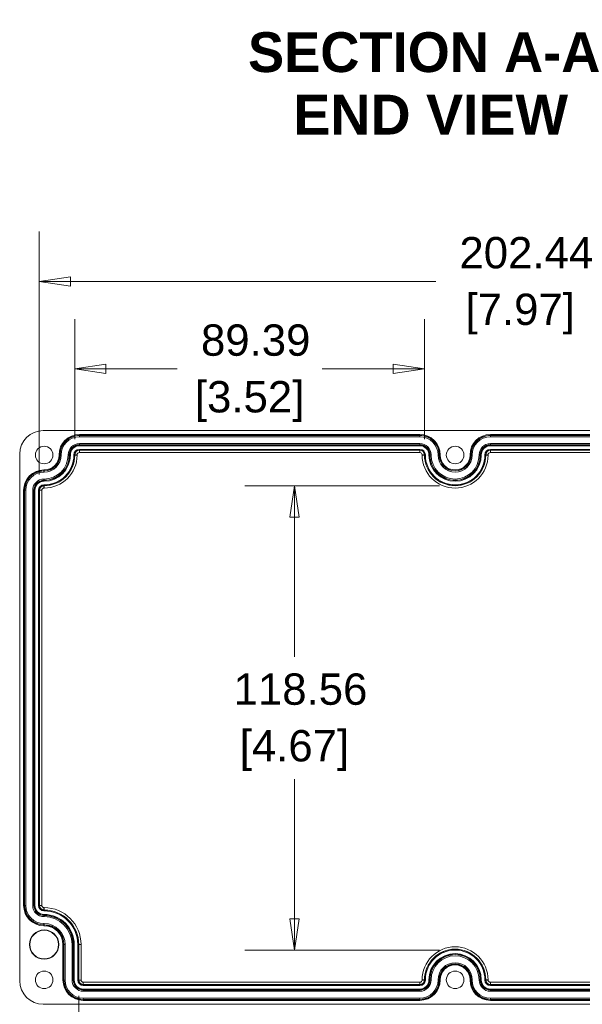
# Model space of a CAD drawing. Header units: millimetres. Extents: x 23 to 1094, y 23 to 840.
# Tile 19 of 44: x 449 to 592, y 325 to 577. Entities that reach past the tile are written whole.
import ezdxf

# ---------------------------------------------------------------- set-up
doc = ezdxf.new("R2010")
doc.units = ezdxf.units.MM
doc.header["$LTSCALE"] = 4
for name, color, linetype, lineweight in [('Dimension (ANSI)', 7, 'Continuous', 9), ('Symbol (ANSI)', 7, 'Continuous', 9), ('Visible (ANSI)', 7, 'Continuous', 9), ('Visible Narrow (ANSI)', 7, 'Continuous', 9)]:
    doc.layers.add(name, color=color, linetype=linetype, lineweight=lineweight)
doc.styles.add('Label Text (ANSI)', font='arialbd.ttf')
doc.styles.add('Note Text (ANSI)', font='arial.ttf')
doc.dimstyles.new('Default - mm (ANSI)', dxfattribs={"dimscale": 4, "dimtxt": 2, "dimasz": 2, "dimexe": 3.175, "dimexo": 1, "dimgap": 0.8, "dimtad": 0, "dimtih": 1, "dimtoh": 1, "dimrnd": 1e-08, "dimzin": 4, "dimdsep": 46, "dimtxsty": 'Note Text (ANSI)', "dimblk": 'Filled-1', "dimcen": 0.09, "dimdle": 10, "dimclrd": 256, "dimclre": 256, "dimclrt": 256, "dimadec": 1, "dimazin": 0, "dimtfac": 1.524, "dimtofl": 0, "dimtmove": 0, "dimatfit": 3, "dimfxl": 1, "dimtolj": 1, "dimtzin": 0, "dimlwd": -1, "dimlwe": -1, "dimarcsym": 0})

# ---------------------------------------------------------------- blocks, each defined once
blk = doc.blocks.new('Filled-1')
at = {"color": 0}
for p, q in [((0, 0), (-1, 0.15)), ((-1, 0.15), (-1, -0.15)), ((-1, 0), (0, 0)), ((-1, -0.15), (0, 0))]:
    blk.add_line(p, q, dxfattribs=at)
at = {"color": 0, "flags": 128}
blk.add_lwpolyline([(-1, -0.15), (0, 0), (-1, 0.15), (-1, -0.15)], dxfattribs=at)
at = {"color": 0}
blk.add_solid([(-1, -0.15), (0, 0), (-1, 0.15), (-1, -0.15)], dxfattribs=at)
blk = doc.blocks.new('*D20')
at = {"layer": 'Defpoints', "color": 0, "transparency": 16777216}
for p in [(463.6, 331.44), (656.97, 331.44), (656.97, 303.56)]:
    blk.add_point(p, dxfattribs=at)
at = {"layer": 'Dimension (ANSI)', "transparency": 16777216}
for p, q in [((463.6, 327.44), (463.6, 290.86)), ((656.97, 327.44), (656.97, 290.86)), ((471.6, 303.56), (538.7, 303.56)), ((648.97, 303.56), (581.87, 303.56))]:
    blk.add_line(p, q, dxfattribs=at)
at = {"layer": 'Dimension (ANSI)', "transparency": 16777216, "xscale": 8, "yscale": 8, "zscale": 8, "rotation": 180}
blk.add_blockref('Filled-1', (463.6, 303.56), dxfattribs=at)
at = {"layer": 'Dimension (ANSI)', "transparency": 16777216, "xscale": 8, "yscale": 8, "zscale": 8}
blk.add_blockref('Filled-1', (656.97, 303.56), dxfattribs=at)
at = {"layer": 'Dimension (ANSI)', "transparency": 16777216, "char_height": 8, "attachment_point": 5, "style": 'Note Text (ANSI)'}
for s, insert in [('\\A1; 193.36', (560.29, 310.84)), ('\\A1;[7.61]', (560.29, 295.23))]:
    blk.add_mtext(s, dxfattribs=dict(at, insert=insert))
blk = doc.blocks.new('*D21')
at = {"layer": 'Defpoints', "color": 0, "transparency": 16777216}
for p in [(551.97, 487.49), (462.57, 465.54), (551.97, 465.54)]:
    blk.add_point(p, dxfattribs=at)
at = {"layer": 'Dimension (ANSI)', "transparency": 16777216}
for p, q in [((462.57, 469.54), (462.57, 500.19)), ((551.97, 469.54), (551.97, 500.19)), ((470.57, 487.49), (488.78, 487.49)), ((543.97, 487.49), (525.76, 487.49))]:
    blk.add_line(p, q, dxfattribs=at)
at = {"layer": 'Dimension (ANSI)', "transparency": 16777216, "xscale": 8, "yscale": 8, "zscale": 8, "rotation": 180}
blk.add_blockref('Filled-1', (462.57, 487.49), dxfattribs=at)
at = {"layer": 'Dimension (ANSI)', "transparency": 16777216, "xscale": 8, "yscale": 8, "zscale": 8}
blk.add_blockref('Filled-1', (551.97, 487.49), dxfattribs=at)
at = {"layer": 'Dimension (ANSI)', "transparency": 16777216, "char_height": 8, "attachment_point": 5, "style": 'Note Text (ANSI)'}
for s, insert in [('\\A1; 89.39', (507.27, 494.78)), ('\\A1;[3.52]', (507.27, 479.16))]:
    blk.add_mtext(s, dxfattribs=dict(at, insert=insert))
blk = doc.blocks.new('*D23')
at = {"layer": 'Defpoints', "color": 0, "transparency": 16777216}
for p in [(453.52, 509.82), (655.97, 465.54), (453.52, 456.49)]:
    blk.add_point(p, dxfattribs=at)
at = {"layer": 'Dimension (ANSI)', "transparency": 16777216}
for p, q in [((453.52, 460.49), (453.52, 522.52)), ((655.97, 469.54), (655.97, 522.52)), ((461.52, 509.82), (554.83, 509.82)), ((647.97, 509.82), (597.98, 509.82))]:
    blk.add_line(p, q, dxfattribs=at)
at = {"layer": 'Dimension (ANSI)', "transparency": 16777216, "xscale": 8, "yscale": 8, "zscale": 8, "rotation": 180}
blk.add_blockref('Filled-1', (453.52, 509.82), dxfattribs=at)
at = {"layer": 'Dimension (ANSI)', "transparency": 16777216, "xscale": 8, "yscale": 8, "zscale": 8}
blk.add_blockref('Filled-1', (655.97, 509.82), dxfattribs=at)
at = {"layer": 'Dimension (ANSI)', "transparency": 16777216, "char_height": 8, "attachment_point": 5, "style": 'Note Text (ANSI)'}
for s, insert in [('\\A1; 202.44', (576.4, 517.1)), ('\\A1;[7.97]', (576.4, 501.49))]:
    blk.add_mtext(s, dxfattribs=dict(at, insert=insert))
blk = doc.blocks.new('*D31')
at = {"layer": 'Defpoints', "color": 0, "transparency": 16777216}
for p in [(559.77, 457.65), (518.71, 339.09), (559.77, 339.09)]:
    blk.add_point(p, dxfattribs=at)
at = {"layer": 'Dimension (ANSI)', "transparency": 16777216}
for p, q in [((555.77, 457.65), (506.01, 457.65)), ((518.71, 449.65), (518.71, 413.98)), ((518.71, 347.09), (518.71, 382.76)), ((555.77, 339.09), (506.01, 339.09))]:
    blk.add_line(p, q, dxfattribs=at)
at = {"layer": 'Dimension (ANSI)', "transparency": 16777216, "xscale": 8, "yscale": 8, "zscale": 8}
for p, rotation in [((518.71, 457.65), 90), ((518.71, 339.09), 270)]:
    blk.add_blockref('Filled-1', p, dxfattribs=dict(at, rotation=rotation))
at = {"layer": 'Dimension (ANSI)', "transparency": 16777216, "char_height": 8, "attachment_point": 5, "style": 'Note Text (ANSI)'}
for s, insert in [('\\A1; 118.56', (518.71, 405.66)), ('\\A1;[4.67]', (518.71, 390.05))]:
    blk.add_mtext(s, dxfattribs=dict(at, insert=insert))

msp = doc.modelspace()

# ---------------------------------------------------------------- linework, layer by layer
at = {"layer": 'Visible (ANSI)'}
for p, q in [((454.519, 471.737), (665.023, 471.737)), ((448.521, 331.235), (448.521, 465.739)), ((665.023, 325.237), (454.519, 325.237))]:
    msp.add_line(p, q, dxfattribs=at)
for centre, radius in [((454.771, 465.487), 2.25), ((559.771, 465.487), 2.25), ((454.771, 340.487), 3.75), ((454.771, 340.487), 3.663), ((454.771, 331.487), 2.25), ((559.771, 331.487), 2.25)]:
    msp.add_circle(centre, radius, dxfattribs=at)
for centre, major_axis, start_param, end_param in [((454.523, 465.735), (4.246, -4.246), 2.3565371, 3.9266482), ((454.523, 331.239), (-4.246, -4.246), 5.4981298, 7.0682409)]:
    msp.add_ellipse(centre, major_axis=major_axis, ratio=0.999315, start_param=start_param, end_param=end_param, dxfattribs=at)
at = {"layer": 'Visible Narrow (ANSI)'}
for p, q in [((463.771, 470.732), (550.771, 470.732)), ((463.771, 470.532), (463.771, 470.732)), ((463.771, 470.471), (463.771, 470.532)), ((550.771, 470.532), (463.771, 470.532)), ((463.771, 470.471), (550.771, 470.471)), ((463.771, 470.471), (463.771, 470.171)), ((550.771, 470.171), (463.771, 470.171)), ((550.771, 470.532), (550.771, 470.732)), ((550.771, 470.471), (550.771, 470.532)), ((550.771, 470.471), (550.771, 470.171)), ((568.771, 470.732), (654.771, 470.732)), ((568.771, 470.732), (568.771, 470.532)), ((568.771, 470.471), (568.771, 470.532)), ((654.771, 470.532), (568.771, 470.532)), ((568.771, 470.471), (654.771, 470.471)), ((568.771, 470.471), (568.771, 470.171)), ((654.771, 470.171), (568.771, 470.171)), ((463.771, 468.402), (550.771, 468.402)), ((463.771, 468.402), (463.771, 468.103)), ((463.771, 468.103), (463.771, 468.042)), ((550.771, 468.103), (463.771, 468.103)), ((463.771, 468.042), (550.771, 468.042)), ((463.771, 467.842), (463.771, 468.042)), ((550.771, 467.842), (463.771, 467.842)), ((550.771, 468.402), (550.771, 468.103)), ((550.771, 468.103), (550.771, 468.042)), ((550.771, 467.842), (550.771, 468.042)), ((568.771, 468.402), (654.771, 468.402)), ((568.771, 468.402), (568.771, 468.103)), ((568.771, 468.103), (568.771, 468.042)), ((654.771, 468.103), (568.771, 468.103)), ((568.771, 468.042), (654.771, 468.042)), ((568.771, 467.842), (568.771, 468.042)), ((654.771, 467.842), (568.771, 467.842)), ((458.576, 465.487), (458.576, 465.537)), ((458.776, 465.537), (458.576, 465.537)), ((458.776, 465.487), (458.576, 465.487)), ((458.837, 465.537), (458.776, 465.537)), ((458.776, 465.537), (458.776, 465.487)), ((458.837, 465.487), (458.776, 465.487)), ((458.837, 465.487), (458.837, 465.537)), ((458.837, 465.537), (459.137, 465.537)), ((458.837, 465.487), (459.137, 465.487)), ((459.137, 465.537), (459.137, 465.487)), ((460.905, 465.487), (460.905, 465.537)), ((460.905, 465.537), (461.205, 465.537)), ((460.905, 465.487), (461.205, 465.487)), ((461.205, 465.537), (461.266, 465.537)), ((461.205, 465.537), (461.205, 465.487)), ((461.205, 465.487), (461.266, 465.487)), ((461.266, 465.487), (461.266, 465.537)), ((461.466, 465.537), (461.266, 465.537)), ((461.466, 465.487), (461.266, 465.487)), ((461.466, 465.537), (461.466, 465.487)), ((462.374, 465.487), (462.374, 465.537)), ((462.574, 465.537), (462.374, 465.537)), ((462.574, 465.487), (462.374, 465.487)), ((462.604, 465.537), (462.574, 465.537)), ((462.574, 465.537), (462.574, 465.487)), ((462.604, 465.487), (462.574, 465.487)), ((462.604, 465.487), (462.604, 465.537)), ((462.604, 465.537), (463.204, 465.537)), ((462.604, 465.487), (463.204, 465.487)), ((463.204, 465.537), (463.204, 465.487)), ((463.771, 466.933), (550.771, 466.933)), ((463.771, 466.733), (463.771, 466.933)), ((550.771, 466.733), (463.771, 466.733)), ((463.771, 466.704), (463.771, 466.733)), ((463.771, 466.704), (550.771, 466.704)), ((463.771, 466.704), (463.771, 466.104)), ((550.771, 466.104), (463.771, 466.104)), ((550.771, 466.733), (550.771, 466.933)), ((550.771, 466.704), (550.771, 466.733)), ((550.771, 466.704), (550.771, 466.104)), ((551.338, 465.487), (551.338, 465.537)), ((551.938, 465.537), (551.338, 465.537)), ((551.938, 465.487), (551.338, 465.487)), ((551.938, 465.537), (551.968, 465.537)), ((551.938, 465.537), (551.938, 465.487)), ((551.938, 465.487), (551.968, 465.487)), ((551.968, 465.487), (551.968, 465.537)), ((551.968, 465.537), (552.168, 465.537)), ((551.968, 465.487), (552.168, 465.487)), ((552.168, 465.537), (552.168, 465.487)), ((553.076, 465.487), (553.076, 465.537)), ((553.076, 465.537), (553.276, 465.537)), ((553.076, 465.487), (553.276, 465.487)), ((553.337, 465.537), (553.276, 465.537)), ((553.276, 465.537), (553.276, 465.487)), ((553.337, 465.487), (553.276, 465.487)), ((553.337, 465.487), (553.337, 465.537)), ((553.637, 465.537), (553.337, 465.537)), ((553.637, 465.487), (553.337, 465.487)), ((553.637, 465.537), (553.637, 465.487)), ((555.405, 465.487), (555.405, 465.537)), ((555.705, 465.537), (555.405, 465.537)), ((555.705, 465.487), (555.405, 465.487)), ((555.705, 465.537), (555.766, 465.537)), ((555.705, 465.537), (555.705, 465.487)), ((555.705, 465.487), (555.766, 465.487)), ((555.766, 465.487), (555.766, 465.537)), ((555.966, 465.537), (555.766, 465.537)), ((555.966, 465.487), (555.766, 465.487)), ((555.966, 465.537), (555.966, 465.487)), ((563.576, 465.487), (563.576, 465.537)), ((563.576, 465.537), (563.776, 465.537)), ((563.576, 465.487), (563.776, 465.487)), ((563.837, 465.537), (563.776, 465.537)), ((563.776, 465.537), (563.776, 465.487)), ((563.837, 465.487), (563.776, 465.487)), ((563.837, 465.487), (563.837, 465.537)), ((563.837, 465.537), (564.137, 465.537)), ((563.837, 465.487), (564.137, 465.487)), ((564.137, 465.537), (564.137, 465.487)), ((565.905, 465.487), (565.905, 465.537)), ((565.905, 465.537), (566.205, 465.537)), ((565.905, 465.487), (566.205, 465.487)), ((566.205, 465.537), (566.266, 465.537)), ((566.205, 465.537), (566.205, 465.487)), ((566.205, 465.487), (566.266, 465.487)), ((566.266, 465.487), (566.266, 465.537)), ((566.466, 465.537), (566.266, 465.537)), ((566.466, 465.487), (566.266, 465.487)), ((566.466, 465.537), (566.466, 465.487)), ((567.374, 465.487), (567.374, 465.537)), ((567.374, 465.537), (567.574, 465.537)), ((567.574, 465.487), (567.374, 465.487)), ((567.604, 465.537), (567.574, 465.537)), ((567.574, 465.537), (567.574, 465.487)), ((567.604, 465.487), (567.574, 465.487)), ((567.604, 465.487), (567.604, 465.537)), ((567.604, 465.537), (568.204, 465.537)), ((567.604, 465.487), (568.204, 465.487)), ((568.204, 465.537), (568.204, 465.487)), ((568.771, 466.933), (654.771, 466.933)), ((568.771, 466.933), (568.771, 466.733)), ((654.771, 466.733), (568.771, 466.733)), ((568.771, 466.704), (568.771, 466.733)), ((568.771, 466.704), (654.771, 466.704)), ((568.771, 466.704), (568.771, 466.104)), ((654.771, 466.104), (568.771, 466.104)), ((454.721, 461.682), (454.771, 461.682)), ((454.721, 461.482), (454.721, 461.682)), ((454.721, 461.421), (454.721, 461.482)), ((454.771, 461.482), (454.721, 461.482)), ((454.721, 461.421), (454.771, 461.421)), ((454.721, 461.421), (454.721, 461.121)), ((454.771, 461.121), (454.721, 461.121)), ((454.771, 461.482), (454.771, 461.682)), ((454.771, 461.421), (454.771, 461.482)), ((454.771, 461.421), (454.771, 461.121)), ((454.721, 459.352), (454.771, 459.352)), ((454.721, 459.352), (454.721, 459.053)), ((454.721, 459.053), (454.721, 458.992)), ((454.771, 459.053), (454.721, 459.053)), ((454.721, 458.992), (454.771, 458.992)), ((454.721, 458.792), (454.721, 458.992)), ((454.771, 458.792), (454.721, 458.792)), ((454.721, 457.883), (454.771, 457.883)), ((454.721, 457.683), (454.721, 457.883)), ((454.771, 457.683), (454.721, 457.683)), ((454.721, 457.654), (454.721, 457.683)), ((454.721, 457.654), (454.771, 457.654)), ((454.721, 457.654), (454.721, 457.054)), ((454.771, 459.352), (454.771, 459.053)), ((454.771, 459.053), (454.771, 458.992)), ((454.771, 458.792), (454.771, 458.992)), ((454.771, 457.683), (454.771, 457.883)), ((454.771, 457.654), (454.771, 457.683)), ((454.771, 457.654), (454.771, 457.054)), ((449.526, 350.487), (449.526, 456.487)), ((449.726, 456.487), (449.526, 456.487)), ((449.787, 456.487), (449.726, 456.487)), ((449.726, 456.487), (449.726, 350.487)), ((449.787, 350.487), (449.787, 456.487)), ((449.787, 456.487), (450.087, 456.487)), ((450.087, 456.487), (450.087, 350.487)), ((451.855, 350.487), (451.855, 456.487)), ((451.855, 456.487), (452.155, 456.487)), ((452.155, 456.487), (452.216, 456.487)), ((452.155, 456.487), (452.155, 350.487)), ((452.216, 350.487), (452.216, 456.487)), ((452.416, 456.487), (452.216, 456.487)), ((452.416, 456.487), (452.416, 350.487)), ((453.324, 350.487), (453.324, 456.487)), ((453.524, 456.487), (453.324, 456.487)), ((453.554, 456.487), (453.524, 456.487)), ((453.524, 456.487), (453.524, 350.487)), ((453.554, 350.487), (453.554, 456.487)), ((453.554, 456.487), (454.154, 456.487)), ((454.154, 456.487), (454.154, 350.487)), ((454.771, 457.054), (454.721, 457.054)), ((449.726, 350.487), (449.526, 350.487)), ((449.787, 350.487), (449.726, 350.487)), ((449.787, 350.487), (450.087, 350.487)), ((451.855, 350.487), (452.155, 350.487)), ((452.155, 350.487), (452.216, 350.487)), ((452.416, 350.487), (452.216, 350.487)), ((453.524, 350.487), (453.324, 350.487)), ((453.554, 350.487), (453.524, 350.487)), ((453.554, 350.487), (454.154, 350.487)), ((454.721, 349.92), (454.771, 349.92)), ((454.721, 349.32), (454.721, 349.92)), ((454.771, 349.32), (454.771, 349.92)), ((454.721, 349.32), (454.721, 349.29)), ((454.771, 349.32), (454.721, 349.32)), ((454.721, 349.29), (454.771, 349.29)), ((454.721, 349.29), (454.721, 349.09)), ((454.771, 349.09), (454.721, 349.09)), ((454.721, 348.182), (454.771, 348.182)), ((454.721, 348.182), (454.721, 347.982)), ((454.771, 347.982), (454.721, 347.982)), ((454.721, 347.921), (454.721, 347.982)), ((454.721, 347.921), (454.771, 347.921)), ((454.721, 347.621), (454.721, 347.921)), ((454.771, 347.621), (454.721, 347.621)), ((454.771, 349.32), (454.771, 349.29)), ((454.771, 349.29), (454.771, 349.09)), ((454.771, 348.182), (454.771, 347.982)), ((454.771, 347.921), (454.771, 347.982)), ((454.771, 347.621), (454.771, 347.921)), ((454.721, 345.852), (454.771, 345.852)), ((454.721, 345.553), (454.721, 345.852)), ((454.721, 345.553), (454.721, 345.492)), ((454.771, 345.553), (454.721, 345.553)), ((454.721, 345.492), (454.771, 345.492)), ((454.721, 345.492), (454.721, 345.292)), ((454.771, 345.292), (454.721, 345.292)), ((454.771, 345.852), (454.771, 345.553)), ((454.771, 345.553), (454.771, 345.492)), ((454.771, 345.492), (454.771, 345.292)), ((459.576, 331.437), (459.576, 340.487)), ((459.776, 340.487), (459.576, 340.487)), ((459.837, 340.487), (459.776, 340.487)), ((459.776, 340.487), (459.776, 331.437)), ((459.837, 331.437), (459.837, 340.487)), ((460.137, 340.487), (459.837, 340.487)), ((460.137, 340.487), (460.137, 331.437)), ((461.905, 331.437), (461.905, 340.487)), ((461.905, 340.487), (462.205, 340.487)), ((462.205, 340.487), (462.266, 340.487)), ((462.205, 340.487), (462.205, 331.437)), ((462.266, 331.437), (462.266, 340.487)), ((462.466, 340.487), (462.266, 340.487)), ((462.466, 340.487), (462.466, 331.437)), ((463.374, 331.437), (463.374, 340.487)), ((463.574, 340.487), (463.374, 340.487)), ((463.604, 340.487), (463.574, 340.487)), ((463.574, 340.487), (463.574, 331.437)), ((463.604, 331.437), (463.604, 340.487)), ((463.604, 340.487), (464.204, 340.487)), ((464.204, 340.487), (464.204, 331.437)), ((459.776, 331.437), (459.576, 331.437)), ((459.837, 331.437), (459.776, 331.437)), ((460.137, 331.437), (459.837, 331.437)), ((461.905, 331.437), (462.205, 331.437)), ((462.205, 331.437), (462.266, 331.437)), ((462.266, 331.437), (462.466, 331.437)), ((463.574, 331.437), (463.374, 331.437)), ((463.604, 331.437), (463.574, 331.437)), ((464.204, 331.437), (463.604, 331.437)), ((464.771, 330.87), (550.771, 330.87)), ((464.771, 330.87), (464.771, 330.27)), ((464.771, 330.27), (464.771, 330.24)), ((550.771, 330.27), (464.771, 330.27)), ((464.771, 330.24), (550.771, 330.24)), ((464.771, 330.24), (464.771, 330.04)), ((550.771, 330.04), (464.771, 330.04)), ((550.771, 330.87), (550.771, 330.27)), ((550.771, 330.27), (550.771, 330.24)), ((550.771, 330.24), (550.771, 330.04)), ((551.338, 331.487), (551.938, 331.487)), ((551.338, 331.437), (551.338, 331.487)), ((551.338, 331.437), (551.938, 331.437)), ((551.938, 331.487), (551.968, 331.487)), ((551.938, 331.487), (551.938, 331.437)), ((551.938, 331.437), (551.968, 331.437)), ((552.168, 331.487), (551.968, 331.487)), ((551.968, 331.437), (551.968, 331.487)), ((551.968, 331.437), (552.168, 331.437)), ((552.168, 331.487), (552.168, 331.437)), ((553.276, 331.487), (553.076, 331.487)), ((553.076, 331.437), (553.076, 331.487)), ((553.276, 331.437), (553.076, 331.437)), ((553.337, 331.487), (553.276, 331.487)), ((553.276, 331.487), (553.276, 331.437)), ((553.337, 331.437), (553.276, 331.437)), ((553.337, 331.487), (553.637, 331.487)), ((553.337, 331.437), (553.337, 331.487)), ((553.337, 331.437), (553.637, 331.437)), ((553.637, 331.487), (553.637, 331.437)), ((555.405, 331.487), (555.705, 331.487)), ((555.405, 331.437), (555.405, 331.487)), ((555.405, 331.437), (555.705, 331.437)), ((555.705, 331.487), (555.766, 331.487)), ((555.705, 331.487), (555.705, 331.437)), ((555.705, 331.437), (555.766, 331.437)), ((555.766, 331.487), (555.966, 331.487)), ((555.766, 331.437), (555.766, 331.487)), ((555.766, 331.437), (555.966, 331.437)), ((555.966, 331.487), (555.966, 331.437)), ((563.776, 331.487), (563.576, 331.487)), ((563.576, 331.437), (563.576, 331.487)), ((563.776, 331.437), (563.576, 331.437)), ((563.837, 331.487), (563.776, 331.487)), ((563.776, 331.487), (563.776, 331.437)), ((563.837, 331.437), (563.776, 331.437)), ((564.137, 331.487), (563.837, 331.487)), ((563.837, 331.437), (563.837, 331.487)), ((564.137, 331.437), (563.837, 331.437)), ((564.137, 331.487), (564.137, 331.437)), ((566.205, 331.487), (565.905, 331.487)), ((565.905, 331.437), (565.905, 331.487)), ((566.205, 331.437), (565.905, 331.437)), ((566.205, 331.487), (566.266, 331.487)), ((566.205, 331.487), (566.205, 331.437)), ((566.205, 331.437), (566.266, 331.437)), ((566.266, 331.487), (566.466, 331.487)), ((566.266, 331.437), (566.266, 331.487)), ((566.266, 331.437), (566.466, 331.437)), ((566.466, 331.487), (566.466, 331.437)), ((567.374, 331.487), (567.574, 331.487)), ((567.374, 331.437), (567.374, 331.487)), ((567.374, 331.437), (567.574, 331.437)), ((567.604, 331.487), (567.574, 331.487)), ((567.574, 331.487), (567.574, 331.437)), ((567.604, 331.437), (567.574, 331.437)), ((568.204, 331.487), (567.604, 331.487)), ((567.604, 331.437), (567.604, 331.487)), ((568.204, 331.437), (567.604, 331.437)), ((568.204, 331.487), (568.204, 331.437)), ((568.771, 330.87), (655.771, 330.87)), ((568.771, 330.87), (568.771, 330.27)), ((568.771, 330.27), (568.771, 330.24)), ((655.771, 330.27), (568.771, 330.27)), ((568.771, 330.24), (655.771, 330.24)), ((568.771, 330.04), (568.771, 330.24)), ((655.771, 330.04), (568.771, 330.04)), ((464.771, 329.132), (550.771, 329.132)), ((464.771, 328.932), (464.771, 329.132)), ((550.771, 328.932), (464.771, 328.932)), ((464.771, 328.871), (464.771, 328.932)), ((464.771, 328.871), (550.771, 328.871)), ((464.771, 328.571), (464.771, 328.871)), ((550.771, 328.571), (464.771, 328.571)), ((550.771, 328.932), (550.771, 329.132)), ((550.771, 328.871), (550.771, 328.932)), ((550.771, 328.871), (550.771, 328.571)), ((568.771, 329.132), (655.771, 329.132)), ((568.771, 328.932), (568.771, 329.132)), ((655.771, 328.932), (568.771, 328.932)), ((568.771, 328.871), (568.771, 328.932)), ((568.771, 328.871), (655.771, 328.871)), ((568.771, 328.871), (568.771, 328.571)), ((655.771, 328.571), (568.771, 328.571)), ((464.771, 326.802), (550.771, 326.802)), ((464.771, 326.802), (464.771, 326.503)), ((464.771, 326.503), (464.771, 326.442)), ((550.771, 326.503), (464.771, 326.503)), ((464.771, 326.442), (550.771, 326.442)), ((464.771, 326.442), (464.771, 326.242)), ((550.771, 326.242), (464.771, 326.242)), ((550.771, 326.802), (550.771, 326.503)), ((550.771, 326.503), (550.771, 326.442)), ((550.771, 326.442), (550.771, 326.242)), ((568.771, 326.802), (655.771, 326.802)), ((568.771, 326.802), (568.771, 326.503)), ((568.771, 326.503), (568.771, 326.442)), ((655.771, 326.503), (568.771, 326.503)), ((568.771, 326.442), (655.771, 326.442)), ((568.771, 326.242), (568.771, 326.442)), ((655.771, 326.242), (568.771, 326.242))]:
    msp.add_line(p, q, dxfattribs=at)
for centre, radius, start, end in [((463.771, 465.537), 5.195, 90, 180), ((463.771, 465.537), 4.995, 90, 180), ((463.771, 465.537), 4.934, 90, 180), ((463.771, 465.537), 4.634, 90, 180), ((550.771, 465.537), 5.195, 0, 90), ((550.771, 465.537), 4.995, 0, 90), ((550.771, 465.537), 4.934, 0, 90), ((550.771, 465.537), 4.634, 0, 90), ((568.771, 465.537), 5.195, 90, 180), ((568.771, 465.537), 4.995, 90, 180), ((568.771, 465.537), 4.934, 90, 180), ((568.771, 465.537), 4.634, 90, 180), ((463.771, 465.537), 2.866, 90, 180), ((463.771, 465.537), 2.566, 90, 180), ((463.771, 465.537), 2.505, 90, 180), ((463.771, 465.537), 2.305, 90, 180), ((550.771, 465.537), 2.866, 0, 90), ((550.771, 465.537), 2.566, 0, 90), ((550.771, 465.537), 2.505, 0, 90), ((550.771, 465.537), 2.305, 0, 90), ((568.771, 465.537), 2.866, 90, 180), ((568.771, 465.537), 2.566, 90, 180), ((568.771, 465.537), 2.505, 90, 180), ((568.771, 465.537), 2.305, 90, 180), ((454.771, 465.487), 3.805, 270, 0), ((454.771, 465.487), 4.005, 270, 0), ((454.771, 465.487), 4.066, 270, 0), ((454.771, 465.487), 4.366, 270, 0), ((454.771, 465.487), 6.134, 270, 0), ((454.771, 465.487), 6.495, 270, 0), ((454.771, 465.487), 6.434, 270, 0), ((454.771, 465.487), 6.695, 270, 0), ((454.771, 465.487), 7.603, 270, 0), ((454.771, 465.487), 8.433, 270, 0), ((454.771, 465.487), 7.803, 270, 0), ((454.771, 465.487), 7.833, 270, 0), ((463.771, 465.537), 1.397, 90, 180), ((463.771, 465.537), 1.197, 90, 180), ((463.771, 465.537), 1.167, 90, 180), ((463.771, 465.537), 0.567, 90, 180), ((550.771, 465.537), 1.397, 0, 90), ((550.771, 465.537), 1.197, 0, 90), ((550.771, 465.537), 1.167, 0, 90), ((550.771, 465.537), 0.567, 0, 90), ((559.771, 465.487), 8.433, 180, 0), ((559.771, 465.487), 7.833, 180, 0), ((559.771, 465.487), 7.803, 180, 0), ((559.771, 465.487), 7.603, 180, 0), ((559.771, 465.487), 6.695, 180, 0), ((559.771, 465.487), 6.495, 180, 0), ((559.771, 465.487), 6.434, 180, 0), ((559.771, 465.487), 6.134, 180, 0), ((559.771, 465.487), 4.366, 180, 0), ((559.771, 465.487), 4.066, 180, 0), ((559.771, 465.487), 4.005, 180, 0), ((559.771, 465.487), 3.805, 180, 0), ((568.771, 465.537), 1.397, 90, 180), ((568.771, 465.537), 1.197, 90, 180), ((568.771, 465.537), 1.167, 90, 180), ((568.771, 465.537), 0.567, 90, 180), ((454.721, 456.487), 5.195, 90, 180), ((454.721, 456.487), 4.995, 90, 180), ((454.721, 456.487), 4.934, 90, 180), ((454.721, 456.487), 4.634, 90, 180), ((454.721, 456.487), 2.866, 90, 180), ((454.721, 456.487), 2.566, 90, 180), ((454.721, 456.487), 2.505, 90, 180), ((454.721, 456.487), 2.305, 90, 180), ((454.721, 456.487), 1.397, 90, 180), ((454.721, 456.487), 1.197, 90, 180), ((454.721, 456.487), 1.167, 90, 180), ((454.721, 456.487), 0.567, 90, 180), ((454.721, 350.487), 5.195, 180, 270), ((454.721, 350.487), 4.995, 180, 270), ((454.721, 350.487), 4.934, 180, 270), ((454.721, 350.487), 4.634, 180, 270), ((454.721, 350.487), 2.866, 180, 270), ((454.721, 350.487), 2.566, 180, 270), ((454.721, 350.487), 2.505, 180, 270), ((454.721, 350.487), 2.305, 180, 270), ((454.721, 350.487), 1.397, 180, 270), ((454.721, 350.487), 1.197, 180, 270), ((454.721, 350.487), 1.167, 180, 270), ((454.721, 350.487), 0.567, 180, 270), ((454.771, 340.487), 9.433, 0, 90), ((454.771, 340.487), 8.833, 0, 90), ((454.771, 340.487), 8.803, 0, 90), ((454.771, 340.487), 8.603, 0, 90), ((454.771, 340.487), 7.695, 0, 90), ((454.771, 340.487), 7.495, 0, 90), ((454.771, 340.487), 7.434, 0, 90), ((454.771, 340.487), 7.134, 0, 90), ((454.771, 340.487), 5.366, 0, 90), ((454.771, 340.487), 5.066, 0, 90), ((454.771, 340.487), 5.005, 0, 90), ((454.771, 340.487), 4.805, 0, 90), ((559.771, 331.487), 8.433, 0, 180), ((559.771, 331.487), 7.833, 0, 180), ((559.771, 331.487), 7.803, 0, 180), ((559.771, 331.487), 7.603, 0, 180), ((559.771, 331.487), 6.695, 0, 180), ((559.771, 331.487), 6.495, 0, 180), ((559.771, 331.487), 6.434, 0, 180), ((559.771, 331.487), 6.134, 0, 180), ((559.771, 331.487), 4.366, 0, 180), ((559.771, 331.487), 4.066, 0, 180), ((559.771, 331.487), 4.005, 0, 180), ((559.771, 331.487), 3.805, 0, 180), ((464.771, 331.437), 5.195, 180, 270), ((464.771, 331.437), 4.995, 180, 270), ((464.771, 331.437), 4.934, 180, 270), ((464.771, 331.437), 4.634, 180, 270), ((464.771, 331.437), 2.866, 180, 270), ((464.771, 331.437), 2.566, 180, 270), ((464.771, 331.437), 2.505, 180, 270), ((464.771, 331.437), 2.305, 180, 270), ((464.771, 331.437), 1.397, 180, 270), ((464.771, 331.437), 1.197, 180, 270), ((464.771, 331.437), 1.167, 180, 270), ((464.771, 331.437), 0.567, 180, 270), ((550.771, 331.437), 5.195, 270, 0), ((550.771, 331.437), 4.995, 270, 0), ((550.771, 331.437), 4.934, 270, 0), ((550.771, 331.437), 4.634, 270, 0), ((550.771, 331.437), 2.866, 270, 0), ((550.771, 331.437), 2.505, 270, 0), ((550.771, 331.437), 2.566, 270, 0), ((550.771, 331.437), 2.305, 270, 0), ((550.771, 331.437), 1.397, 270, 0), ((550.771, 331.437), 0.567, 270, 0), ((550.771, 331.437), 1.197, 270, 0), ((550.771, 331.437), 1.167, 270, 0), ((568.771, 331.437), 5.195, 180, 270), ((568.771, 331.437), 4.995, 180, 270), ((568.771, 331.437), 4.934, 180, 270), ((568.771, 331.437), 4.634, 180, 270), ((568.771, 331.437), 2.866, 180, 270), ((568.771, 331.437), 2.566, 180, 270), ((568.771, 331.437), 2.505, 180, 270), ((568.771, 331.437), 2.305, 180, 270), ((568.771, 331.437), 1.397, 180, 270), ((568.771, 331.437), 1.197, 180, 270), ((568.771, 331.437), 1.167, 180, 270), ((568.771, 331.437), 0.567, 180, 270)]:
    msp.add_arc(centre, radius, start, end, dxfattribs=at)

# ---------------------------------------------------------------- texts
at = {"layer": 'Symbol (ANSI)', "char_height": 10.16, "attachment_point": 7, "style": 'Label Text (ANSI)'}
for s, insert in [('SECTION A-A', (506.841, 563.13)), ('END VIEW', (518.433, 547.32))]:
    msp.add_mtext(s, dxfattribs=dict(at, insert=insert))

# ---------------------------------------------------------------- dimensions: what is measured, and where the dimension line sits
at = {"layer": 'Dimension (ANSI)'}
for base, p1, p2, angle, text, override, picture, middle in [((453.524, 509.82), (655.968, 465.537), (453.524, 456.487), 180, ' <>\\X[7.97]', {"dimgap": 0.8, "dimtih": 0, "dimtoh": 0, "dimdec": 2, "dimpost": '\\X', "dimtol": 0, "dimlim": 0, "dimtp": 0, "dimtm": 0, "dimtdec": 2, "dimatfit": 1}, '*D23', (576.402, 509.82)), ((551.968, 487.491), (462.574, 465.537), (551.968, 465.537), 180, ' <>\\X[3.52]', {"dimgap": 0.8, "dimtih": 0, "dimtoh": 0, "dimdec": 2, "dimpost": '\\X', "dimtol": 0, "dimlim": 0, "dimtp": 0, "dimtm": 0, "dimtdec": 2, "dimatfit": 1}, '*D21', (507.271, 487.491)), ((518.706, 339.09), (559.771, 457.654), (559.771, 339.09), 90, ' <>\\X[4.67]', {"dimgap": 0.8, "dimdec": 2, "dimpost": '\\X', "dimtol": 0, "dimlim": 0, "dimtp": 0, "dimtm": 0, "dimtdec": 2, "dimatfit": 1}, '*D31', (518.706, 398.372)), ((656.968, 303.556), (463.604, 331.437), (656.968, 331.437), 180, ' <>\\X[7.61]', {"dimgap": 0.8, "dimtih": 0, "dimtoh": 0, "dimdec": 2, "dimpost": '\\X', "dimtol": 0, "dimlim": 0, "dimtp": 0, "dimtm": 0, "dimtdec": 2, "dimatfit": 1}, '*D20', (560.286, 303.556))]:
    dim = msp.add_linear_dim(base=base, p1=p1, p2=p2, angle=angle, text=text, dimstyle='Default - mm (ANSI)', override=override, dxfattribs=at)
    dim.commit()
    dim.dimension.update_dxf_attribs({"geometry": picture, "text_midpoint": middle, "dimtype": 160})

doc.saveas('drawing.dxf')
